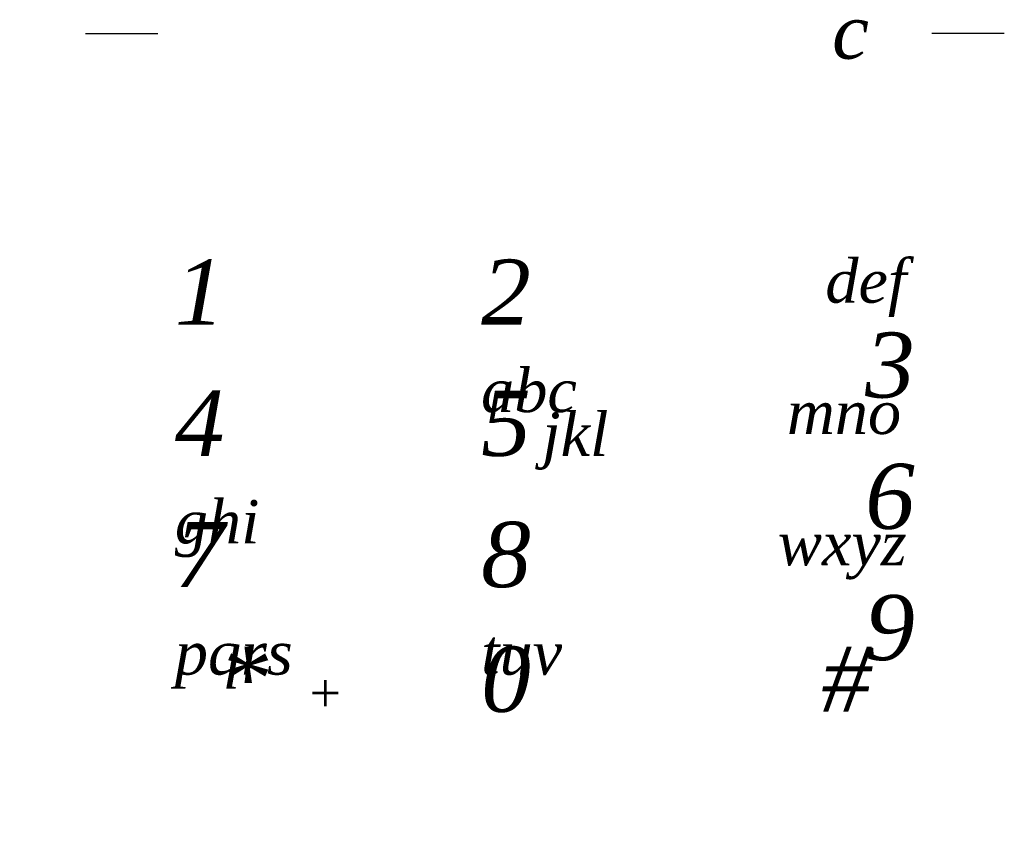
# Model space of a CAD drawing. Header units: millimetres. Extents: x 30 to 75, y 14 to 117.
import ezdxf

# ---------------------------------------------------------------- set-up
doc = ezdxf.new("R2010")
doc.units = ezdxf.units.MM
doc.styles.get("Standard").update_dxf_attribs({"font": 'ARIAL.TTF'})

msp = doc.modelspace()

# ---------------------------------------------------------------- linework, layer by layer
for p, q in [((32.728, 51.645, 12.1), (36.037, 51.645, 12.1)), ((74.728, 51.645, 12.1), (71.419, 51.645, 12.1))]:
    msp.add_line(p, q)
msp.add_arc((31.228, 15.945, 12.1), 1.5, 0, 0)
msp.add_arc((31.228, 15.945, 12.1), 1.5, 0, 0)
msp.add_arc((31.228, 15.945, 12.1), 1.5, 0, 0)
msp.add_arc((31.228, 15.945, 12.1), 1.5, 0, 0)
msp.add_arc((31.228, 15.945, 12.1), 1.5, 0, 0)
msp.add_arc((31.228, 15.945, 12.1), 1.5, 0, 0)
msp.add_arc((31.228, 15.945, 12.1), 1.5, 0, 0)
msp.add_arc((31.228, 15.945, 12.1), 1.5, 0, 0)
msp.add_arc((31.228, 15.945, 12.1), 1.5, 0, 0)

# ---------------------------------------------------------------- texts
for s, insert, char_height, width, attachment_point in [('{\\fArial Narrow|b0|i0|c238|p34;c}', (67.729, 51.745, 14.2), 2.5, 3.99749, 5), ('{\\fArial Narrow|b0|i0|c238|p34;\\H0.56667x; \\H1.1765x;def \\H1.5x;3}', (70.639, 41.34, 14.2), 3, 6.72208, 3), ('{\\fArial Narrow|b0|i0|c238|p34;1\\H0.56667x; }', (36.817, 41.34, 14.2), 3, 6.72208, 1), ('{\\fArial Narrow|b0|i0|c0|p34;2\\fArial Narrow|b0|i0|c238|p34;\\H0.56667x; \\H1.1765x;abc}', (50.817, 41.34, 14.2), 3, 6.72208, 1), ('{\\fArial Narrow|b0|i0|c238|p34;4\\H0.56667x; \\H1.1765x;ghi}', (36.817, 35.34, 14.2), 3, 6.72208, 1), ('{\\fArial Narrow|b0|i0|c238|p34;5\\H0.56667x; \\H1.1765x;jkl}', (50.817, 35.34, 14.2), 3, 6.72208, 1), ('{\\fArial Narrow|b0|i0|c238|p34;\\H0.66669x;mno \\H1.5x;6}', (70.639, 35.34, 14.2), 3, 6.72208, 3), ('{\\fArial Narrow|b0|i0|c238|p34;7\\H0.56667x; \\H1.1765x;pqrs}', (36.817, 29.34, 14.2), 3, 6.72208, 1), ('{\\fArial Narrow|b0|i0|c238|p34;8\\H0.56667x; \\H1.1765x;tuv}', (50.817, 29.34, 14.2), 3, 6.72208, 1), ('{\\fArial Narrow|b0|i0|c238|p34;\\H0.66669x;wxyz \\H1.5x;9}', (70.639, 29.34, 14.2), 3, 7.7925, 3), ('{\\fArial Narrow|b0|i0|c238|p34;*\\H0.56667x;    \\H0.99999x;+}', (38.817, 23.64, 14.2), 3, 6.72208, 1), ('{\\fArial Narrow|b0|i0|c238|p34;0\\H0.56667x; }', (50.817, 23.64, 14.2), 3, 6.72208, 1), ('{\\fArial Narrow|b0|i0|c238|p34;#}', (68.639, 23.64, 14.2), 3, 6.72208, 3)]:
    msp.add_mtext(s, dxfattribs=dict(insert=insert, char_height=char_height, width=width, attachment_point=attachment_point))

doc.saveas('drawing.dxf')
